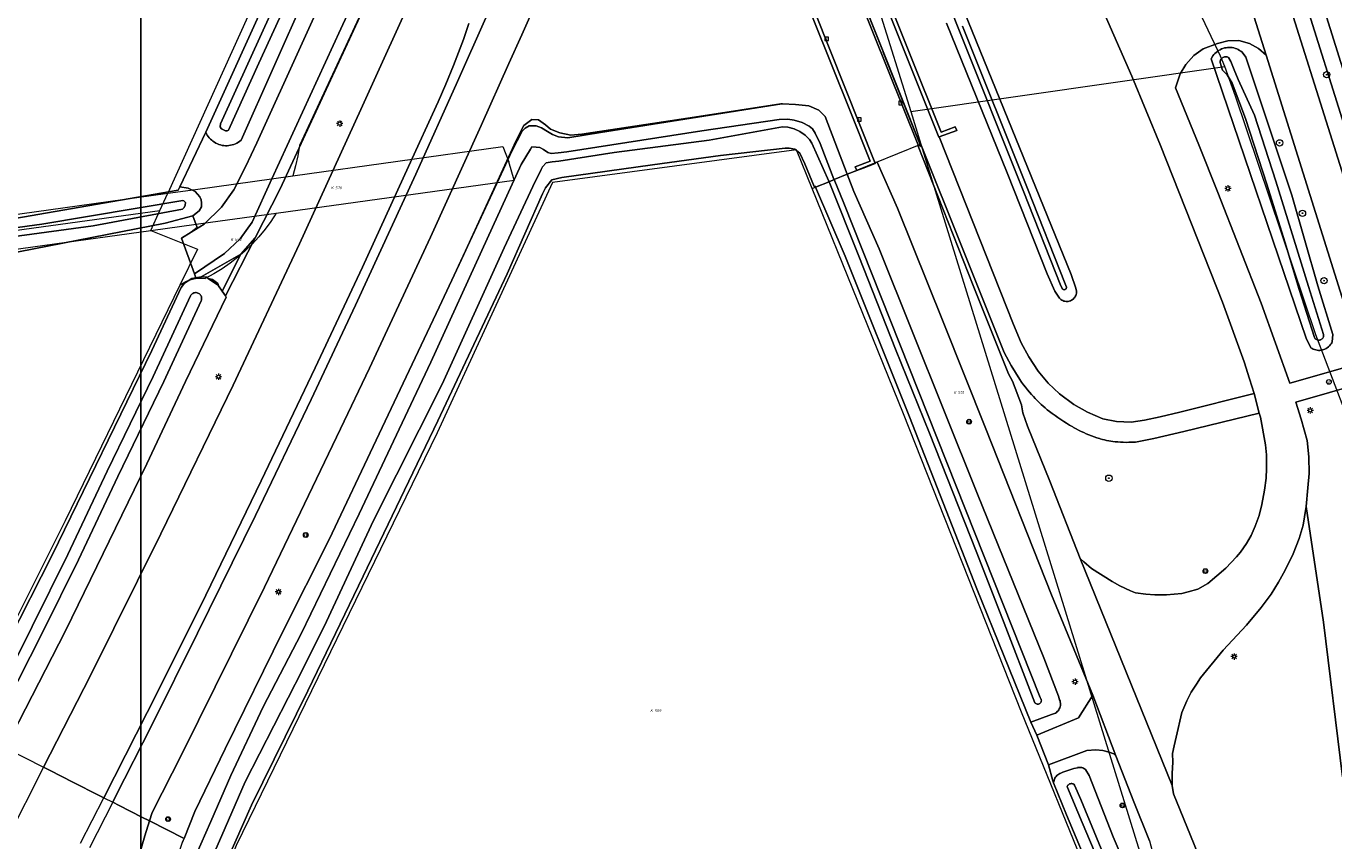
# Model space of a CAD drawing. Header units: metres. Extents: x 250001 to 257773, y 598992 to 609118.
# Tile 193 of 256: x 251291 to 251456, y 602339 to 602442. Entities that reach past the tile are written whole.
import ezdxf
from ezdxf.enums import TextEntityAlignment as Align
from ezdxf.lldxf.tags import DXFTag

# ---------------------------------------------------------------- set-up
doc = ezdxf.new("R2010")
doc.units = ezdxf.units.M
for name, color, linetype, lineweight in [('B-WE-BV-LEUNING-G', 252, 'BV-LEUNING', 18), ('B-WE-GR-BOOM-S', 252, 'Continuous', 25), ('B-WE-GR-BOUWLAND-GV', 252, 'Continuous', 13), ('B-WE-GR-GRAS-GV', 252, 'Continuous', 13), ('B-WE-GR-GROENVOORZIENING-GV', 252, 'Continuous', 18), ('B-WE-IE-TERREINAFSCHEIDING_KUNSTMATIG_MUUR-GV', 252, 'Continuous', 18), ('B-WE-KG-GRENS_PERCEEL-G', 150, 'KG-PERCEEL', 18), ('B-WE-KG-GRENS_PERCEEL-S', 150, 'Continuous', 25), ('B-WE-KL-ET_LS_OV_LICHTMAST-S', 252, 'Continuous', 25), ('B-WE-OG-TERREIN_ERF-GV', 7, 'Continuous', 18), ('B-WE-OG-WATER-GV', 252, 'Continuous', 18), ('B-WE-OG-WATER_SLOOT-GV', 252, 'Continuous', 18), ('B-WE-RI-GWA_KOLK-S', 252, 'Continuous', 25), ('B-WE-VH-VERHARDING_GESLOTEN-GV', 252, 'Continuous', 18), ('B-WE-VH-VERHARDING_OPEN-GV', 252, 'Continuous', 18), ('B-WE-VH-VERHARDING_TEGEL-GV', 252, 'Continuous', 18), ('B-WE-VW-AFSLUITPAAL-S', 252, 'Continuous', 25), ('B-WE-VW-VERKEERSTEKEN_BORD-S', 252, 'Continuous', 25), ('B-WE-VW-VERKEERSTEKEN_DRAAGCONSTRUCTIE-S', 252, 'Continuous', 25), ('N-WE-OG-GBKN-G', 7, 'Continuous', 25), ('X-XX-AL-REFERENTIE-G', 7, 'Continuous', 18)]:
    doc.layers.add(name, color=color, linetype=linetype, lineweight=lineweight)
doc.styles.add('NLCS-ISO', font='NLCS-ISO.ttf')
doc.styles.get("Standard").update_dxf_attribs({"font": 'NLCS-ISO.ttf'})
doc.linetypes.add('BV-LEUNING', pattern='A,1,[69,NLCS.SHX,S=0.2,R=0,X=0,Y=0],1', length=2)
tags = doc.linetypes.add('KG-PERCEEL', pattern='A,5.5,-2,["P",Standard,S=1.8,R=0,X=-0.5,Y=-0.9],-2,5.5,-2,[5,NLCS.SHX,S=0.75,R=0,X=0,Y=0],-2', length=19).pattern_tags.tags
tags[6] = DXFTag(74, 10)

# ---------------------------------------------------------------- blocks, each defined once
blk = doc.blocks.new('SKG-PERCEELNUMMER-SO')
at = {"style": 'NLCS-ISO', "oblique": 10, "flags": 1}
blk.add_attdef('GEMEENTECODE', text='', height=1.8, dxfattribs=at).set_placement((0, 2.55), align=Align.MIDDLE_CENTER)
at = {"style": 'NLCS-ISO', "oblique": 10}
blk.add_attdef('SECTIE', text='', height=1.8, dxfattribs=at).set_placement((-0.5, 0), align=Align.MIDDLE_RIGHT)
blk.add_attdef('PERCEELNUMMER', text='', height=1.8, dxfattribs=at).set_placement((0.5, 0), align=Align.MIDDLE_LEFT)
blk = doc.blocks.new('BS2021-132-Xref-KAD-20210617')
at = {"layer": 'B-WE-KG-GRENS_PERCEEL-G', "flags": 128}
for points in [[(251442.613, 602436.804), (251442.06, 602438.11), (251438.555, 602445.534), (251430.216, 602471.117), (251420.785, 602498.57), (251417.761, 602506.638), (251414.118, 602515.165), (251412.78, 602520.07)], [(251363.92, 602509.265), (251347.517, 602474.471), (251337.459, 602452.619), (251325.475, 602426.785)], [(251335.066, 602478.626), (251334.146, 602476.664), (251308.808, 602420.759)], [(251392.023, 602465.125), (251394.53, 602457.81), (251402.863, 602431.087)], [(251402.863, 602431.087), (251442.613, 602436.804)], [(251492.484, 602283.148), (251489.95, 602291.01), (251482.177, 602316.69), (251475.958, 602336.924), (251457.808, 602393.244), (251454.157, 602402.833), (251443.987, 602433.026), (251442.613, 602436.804)], [(251402.863, 602431.087), (251404.141, 602426.956)], [(251390.393, 602421.344), (251388.406, 602426.244), (251357.509, 602422.131), (251342.911, 602390.459), (251317.466, 602338.242), (251315.031, 602331.947), (251314.919, 602330.1), (251323.869, 602322.722), (251332.693, 602316.349), (251342.522, 602311.246), (251352.379, 602308.21), (251366.783, 602306.323), (251382.982, 602308.351), (251393.703, 602312.123), (251422.449, 602326.377), (251427.146, 602329.178)], [(251325.475, 602426.785), (251325.275, 602425.497), (251324.998, 602424.223), (251324.646, 602422.968)], [(251324.646, 602422.968), (251351.227, 602426.677)], [(251351.227, 602426.677), (251351.992, 602424.711)], [(251390.393, 602421.344), (251398.328, 602424.605), (251404.141, 602426.956)], [(251404.141, 602426.956), (251433.071, 602333.426)], [(251322.518, 602418.239), (251352.678, 602422.409), (251351.992, 602424.711)], [(251312.325, 602421.25), (251324.646, 602422.968)], [(251308.808, 602420.759), (251312.325, 602421.25)], [(251416.877, 602355.107), (251401.952, 602392.839), (251390.393, 602421.344)], [(251196.391, 602405.075), (251308.808, 602420.759)], [(251307.808, 602418.553), (251308.808, 602420.759)], [(251187.281, 602402.016), (251307.808, 602418.553)], [(251306.673, 602416.048), (251307.808, 602418.553)], [(251322.518, 602418.239), (251321.851, 602417.2), (251321.127, 602416.201), (251320.347, 602415.244), (251319.515, 602414.333), (251318.632, 602413.471), (251317.701, 602412.66), (251316.727, 602411.902), (251315.711, 602411.202), (251314.657, 602410.559), (251313.568, 602409.978)], [(251314.228, 602417.093), (251322.518, 602418.239)], [(251248.359, 602289.279), (251177.189, 602395.227), (251177.67, 602398.212), (251306.673, 602416.048)], [(251306.673, 602416.048), (251314.228, 602417.093)], [(251306.673, 602416.048), (251312.572, 602413.696)], [(251312.572, 602413.696), (251310.337, 602409.112)], [(251310.337, 602409.112), (251310.737, 602409.398), (251311.169, 602409.634), (251311.625, 602409.817), (251312.1, 602409.944), (251312.587, 602410.014), (251313.078, 602410.025), (251313.568, 602409.978)], [(251310.337, 602409.112), (251295.817, 602379.326), (251286.357, 602360.435), (251275.071, 602338.622), (251263.015, 602316.102), (251248.359, 602289.279)], [(251427.146, 602329.178), (251425.794, 602333.252), (251416.877, 602355.107)]]:
    blk.add_lwpolyline(points, dxfattribs=at)
at = {"layer": 'N-WE-OG-GBKN-G'}
blk.add_lwpolyline([(251305.421, 608118.318), (256711.718, 608118.318), (256711.718, 599991.994), (251305.421, 599991.994)], close=True, dxfattribs=at)
at = {"layer": 'B-WE-KG-GRENS_PERCEEL-S', "xscale": 0.2, "yscale": 0.2, "zscale": 0.2}
for p, values in [((251329.913, 602421.452), {'PERCEELNUMMER': '576', 'SECTIE': 'K'}), ((251317.202, 602414.893), {'PERCEELNUMMER': '552', 'SECTIE': 'K'}), ((251408.73, 602395.549), {'PERCEELNUMMER': '551', 'SECTIE': 'K'}), ((251370.323, 602355.294), {'PERCEELNUMMER': '509', 'SECTIE': 'K'})]:
    blk.add_blockref('SKG-PERCEELNUMMER-SO', p, dxfattribs=at).add_auto_attribs(values)
blk = doc.blocks.new('SIE-WEG_VERKEERSBORD-SO')
at = {"color": 0, "linetype": 'ByBlock', "lineweight": 18}
blk.add_lwpolyline([(-1.125, -1.125), (1.125, -1.125), (1.125, 1.125), (-1.125, 1.125)], close=True, dxfattribs=at)
at = {"color": 0, "linetype": 'ByBlock', "lineweight": 18, "style": 'NLCS-ISO'}
blk.add_text('vb', height=1.5, dxfattribs=at).set_placement((0, 0), align=Align.MIDDLE_CENTER)
blk = doc.blocks.new('SIE-WEG_PAAL_VERKEERSBORD-SO')
at = {"color": 0, "linetype": 'ByBlock', "lineweight": 18}
blk.add_circle((0, 0), 1.5, dxfattribs=at)
at = {"color": 0, "linetype": 'ByBlock', "lineweight": 18, "style": 'NLCS-ISO'}
blk.add_text('vb', height=1.5, dxfattribs=at).set_placement((0, 0.13), align=Align.MIDDLE_CENTER)
blk = doc.blocks.new('SVW-AFSLUITPAAL-SO')
at = {"lineweight": 18}
blk.add_circle((0, 0), 1.5, dxfattribs=at)
at = {"lineweight": 18, "style": 'NLCS-ISO'}
blk.add_text('af', height=1.8, dxfattribs=at).set_placement((0, 0), align=Align.MIDDLE_CENTER)
blk = doc.blocks.new('SKL-ET_OV_LICHTMAST-SO')
at = {"color": 0, "linetype": 'ByBlock', "lineweight": 18}
for points in [[(-1.25, 0), (-2, 0)], [(-1.41, 1.41), (-0.88, 0.88)], [(0, 2), (0, 1.25)], [(0.88, 0.88), (1.41, 1.41)], [(2, 0), (1.25, 0)], [(-1.41, -1.41), (-0.88, -0.88)], [(0, -1.25), (0, -2)], [(0.88, -0.88), (1.41, -1.41)]]:
    blk.add_lwpolyline(points, dxfattribs=at)
blk.add_circle((0, 0), 1, dxfattribs=at)
blk = doc.blocks.new('SRI-KOLK-SO')
at = {"color": 0, "linetype": 'ByBlock', "lineweight": 18}
blk.add_lwpolyline([(-1.125, -1.125), (1.125, -1.125), (1.125, 1.125), (-1.125, 1.125)], close=True, dxfattribs=at)
at = {"color": 0, "linetype": 'ByBlock', "lineweight": 18, "style": 'NLCS-ISO'}
blk.add_text('k', height=1.5, dxfattribs=at).set_placement((0, 0), align=Align.MIDDLE_CENTER)
blk = doc.blocks.new('SGR-BOOM_01-SO')
at = {"linetype": 'ByBlock', "lineweight": 18}
h = blk.add_hatch(color=0, dxfattribs=at)
h.dxf.hatch_style = 1
edge = h.paths.add_edge_path()
edge.add_arc((0, 0), 0.25, 0, 360)
at = {"color": 0, "linetype": 'ByBlock', "lineweight": 18}
for radius in [2, 0.25]:
    blk.add_circle((0, 0), radius, dxfattribs=at)
blk = doc.blocks.new('BS2021-132-Xref-BGT-GRIJS-20210617-aangepast')
at = {"layer": 'B-WE-BV-LEUNING-G', "flags": 128}
for points in [[(251378.513, 602490.779), (251399.39, 602438.61)], [(251404.202, 602426.596), (251399.39, 602438.61)]]:
    blk.add_lwpolyline(points, dxfattribs=at)
at = {"layer": 'B-WE-GR-BOUWLAND-GV', "flags": 128}
blk.add_lwpolyline([(251278.932, 602415.734), (251310.153, 602421.158), (251310.338, 602421.547), (251313.631, 602428.468), (251313.625, 602428.481), (251347.442, 602502.859), (251347.522, 602503.772), (251347.464, 602504.751), (251346.887, 602506.391), (251302.228, 602616.528), (251298.644, 602623.697), (251297.397, 602633.295), (251296.585, 602633.517), (251288.983, 602636.759)], dxfattribs=at)
at = {"layer": 'B-WE-GR-GRAS-GV', "flags": 128}
for points in [[(251386.532, 602432.048), (251386.421, 602432.064), (251376.028, 602430.462), (251361.228, 602428.238), (251359.827, 602428.108), (251358.44, 602428.408), (251357.279, 602428.844), (251356.648, 602429.427), (251355.735, 602430.023), (251354.907, 602430.086), (251353.878, 602429.327), (251352.922, 602427.447), (251346.277, 602413.016), (251344.776, 602409.756), (251350.762, 602422.63), (251352.41, 602426.173), (251353.69, 602428.605), (251354.062, 602428.982), (251354.544, 602429.298), (251355.075, 602429.302), (251355.45, 602429.289), (251356.139, 602429.044), (251356.893, 602428.565), (251357.5, 602428.2), (251358.273, 602427.903), (251359.438, 602427.769), (251363.602, 602428.427)], [(251319.883, 602415.117), (251318.081, 602413.031), (251315.702, 602408.378), (251316.123, 602407.762)], [(251318.081, 602413.031), (251313.049, 602410.163), (251313.705, 602410.128), (251313.933, 602409.971), (251314.462, 602409.856), (251315.135, 602409.359), (251315.242, 602409.052), (251315.702, 602408.378)], [(251315.242, 602409.052), (251315.135, 602409.359), (251314.462, 602409.856), (251313.933, 602409.971), (251315.221, 602409.082)]]:
    blk.add_lwpolyline(points, close=True, dxfattribs=at)
for points in [[(251425.9, 602334.207), (251422.583, 602342.114), (251420.952, 602346.161), (251420.855, 602346.402), (251420.288, 602348.46), (251418.836, 602352.181), (251418.047, 602353.86), (251411.233, 602370.72), (251402.711, 602392.47), (251394.563, 602412.778), (251390.819, 602421.518), (251390.758, 602421.66), (251390.646, 602421.618), (251389.455, 602424.486), (251388.826, 602425.846), (251388.184, 602426.337), (251387.458, 602426.451), (251386.975, 602426.441), (251378.768, 602425.536), (251370.157, 602424.362), (251358.697, 602422.734), (251357.431, 602422.436), (251356.62, 602421.435), (251356.269, 602420.691), (251351.788, 602410.553), (251343.022, 602391.975), (251333.536, 602372.321), (251326.54, 602357.807), (251319.404, 602343.327), (251316.337, 602336.372)], [(251283.072, 602353.206), (251294.171, 602374.987), (251306.815, 602400.874), (251310.526, 602408.848), (251310.921, 602409.363), (251311.881, 602409.986), (251312.387, 602410.063), (251312.2, 602410.558), (251310.541, 602415.067), (251311.794, 602415.837), (251312.554, 602416.425), (251312, 602417.903), (251308.491, 602416.979), (251288.175, 602413.009)]]:
    blk.add_lwpolyline(points, dxfattribs=at)
at = {"layer": 'B-WE-GR-GROENVOORZIENING-GV', "flags": 128}
for points in [[(251392.593, 602485.678), (251423.175, 602410.488), (251423.757, 602408.764), (251423.841, 602408.382), (251423.842, 602408.241), (251423.827, 602408.101), (251423.796, 602407.964), (251423.75, 602407.831), (251423.689, 602407.704), (251423.614, 602407.585), (251423.526, 602407.475), (251423.426, 602407.376), (251423.316, 602407.289), (251423.196, 602407.214), (251423.069, 602407.154), (251422.935, 602407.109), (251422.798, 602407.079), (251422.658, 602407.065), (251422.517, 602407.067), (251422.377, 602407.085), (251422.24, 602407.118), (251422.108, 602407.167), (251421.983, 602407.231), (251421.865, 602407.308), (251421.757, 602407.398), (251421.692, 602407.464), (251421.106, 602408.366), (251420.112, 602410.557), (251415.078, 602423.333), (251407.387, 602442.271)], [(251382.679, 602488.51), (251406.709, 602428.502), (251408.507, 602429.162), (251408.679, 602428.693), (251406.457, 602427.877), (251415.855, 602404.145), (251416.839, 602401.822), (251417.797, 602400.076), (251419.005, 602398.239), (251420.271, 602396.724), (251421.711, 602395.37), (251423.491, 602394.05), (251425.246, 602393.065), (251427.157, 602392.236), (251428.925, 602391.866), (251430.764, 602391.788), (251432.457, 602392.051), (251434.433, 602392.454), (251436.92, 602393.042), (251446.315, 602395.421), (251445.753, 602397.263), (251445.049, 602399.44), (251442.309, 602406.956), (251434.485, 602426.805), (251430.843, 602435.579), (251422.779, 602453.956)], [(251326.314, 602445.907), (251318.093, 602427.461), (251317.926, 602427.328), (251317.75, 602427.207), (251317.566, 602427.1), (251317.374, 602427.007), (251317.176, 602426.929), (251316.972, 602426.866), (251316.764, 602426.818), (251316.554, 602426.786), (251316.341, 602426.77), (251316.128, 602426.77), (251315.915, 602426.786), (251315.705, 602426.817), (251315.497, 602426.865), (251315.293, 602426.928), (251315.095, 602427.006), (251314.903, 602427.098), (251314.718, 602427.205), (251314.542, 602427.326), (251314.376, 602427.459), (251314.22, 602427.604), (251314.075, 602427.761), (251313.942, 602427.928), (251313.823, 602428.104), (251313.717, 602428.289), (251313.631, 602428.468), (251310.338, 602421.547), (251311.418, 602421.399), (251312.298, 602420.985), (251312.856, 602420.304), (251313.026, 602419.921), (251313.077, 602419.537), (251313.081, 602419.045), (251312.784, 602418.526), (251312, 602417.903), (251312.554, 602416.425), (251311.794, 602415.837), (251313.424, 602416.838), (251315.609, 602418.993), (251317.181, 602421.178), (251318.675, 602424.103), (251320.073, 602427.126), (251331.336, 602451.928)], [(251341.843, 602465.651), (251330.717, 602441.54), (251321.982, 602422.589), (251319.501, 602417.11), (251317.989, 602415.004), (251315.988, 602413.136), (251312.2, 602410.558), (251312.387, 602410.063), (251313.049, 602410.163), (251318.081, 602413.031), (251319.883, 602415.117), (251323.056, 602421.324), (251335.791, 602448.841)], [(251335.791, 602448.841), (251323.056, 602421.324), (251319.883, 602415.117), (251316.123, 602407.762), (251316.226, 602407.612), (251311.068, 602396.954), (251306.166, 602386.517), (251295.857, 602365.417), (251288.261, 602350.58), (251293.098, 602348.132), (251299.052, 602359.766), (251307.938, 602377.664), (251317.089, 602396.493), (251325.49, 602414.337), (251333.275, 602431.353), (251340.689, 602447.731)], [(251358.891, 602452.726), (251353.624, 602440.791), (251351.995, 602437.156), (251348.493, 602429.341), (251342.055, 602415.204), (251334.353, 602398.615), (251330.681, 602390.973), (251321.059, 602370.94), (251310.63, 602349.885), (251306.842, 602342.405), (251306.508, 602341.347), (251310.873, 602339.138), (251312.245, 602342.526), (251316.071, 602350.466), (251323.378, 602365.304), (251329.237, 602376.937), (251335.195, 602389.524), (251343.191, 602406.347), (251344.776, 602409.756), (251346.277, 602413.016), (251352.922, 602427.447), (251353.878, 602429.327), (251354.907, 602430.086), (251355.735, 602430.023), (251356.648, 602429.427), (251357.279, 602428.844), (251358.44, 602428.408), (251359.827, 602428.108), (251361.228, 602428.238), (251376.028, 602430.462), (251386.421, 602432.064), (251386.532, 602432.048), (251386.641, 602432.065), (251388.291, 602432.004), (251389.95, 602431.822), (251391.217, 602431.253), (251392.031, 602430.479), (251394.818, 602423.17), (251396.03, 602423.618), (251395.848, 602424.084), (251397.725, 602424.816), (251395.302, 602430.862), (251383.119, 602461.258)], [(251504.142, 602258.085), (251470.537, 602364.447), (251461.179, 602396.064), (251460.77, 602396.447), (251460.132, 602396.768), (251451.616, 602394.326), (251452.281, 602392.172), (251453.028, 602389.466), (251453.239, 602387.4), (251453.282, 602385.319), (251453.108, 602383.49), (251452.897, 602381.137), (251455.106, 602366.491), (251457.533, 602346.937), (251462.277, 602321.353), (251464.819, 602310.634), (251468.204, 602299.102), (251471.475, 602286.189), (251473.53, 602279.464), (251476.584, 602270.962)], [(251457.533, 602346.937), (251455.106, 602366.491), (251452.897, 602381.137), (251452.873, 602380.867), (251452.515, 602378.769), (251452.045, 602377.1), (251451.257, 602375.157), (251450.26, 602373.085), (251449.42, 602371.574), (251448.479, 602370.049), (251447.235, 602368.36), (251445.343, 602366.104), (251442.402, 602362.937), (251439.545, 602359.445), (251439.041, 602358.664), (251438.364, 602357.651), (251437.801, 602356.562), (251437.162, 602355.084), (251436.445, 602351.956), (251436.195, 602350.831), (251435.997, 602349.875), (251436.018, 602348.765), (251435.937, 602347.331), (251435.946, 602345.822), (251436.134, 602344.79), (251439.587, 602336.301)], [(251433.09, 602338.819), (251431.119, 602343.76), (251428.826, 602349.573), (251428.573, 602349.818), (251427.966, 602350.063), (251427.172, 602350.271), (251426.295, 602350.353), (251425.138, 602350.255), (251420.288, 602348.46), (251420.855, 602346.402), (251420.952, 602346.161), (251420.953, 602346.181), (251420.968, 602346.328), (251421, 602346.472), (251421.046, 602346.612), (251421.108, 602346.746), (251421.183, 602346.873), (251421.272, 602346.99), (251421.373, 602347.098), (251421.485, 602347.194), (251421.607, 602347.277), (251421.737, 602347.347), (251421.874, 602347.402), (251422.131, 602347.503), (251423.493, 602347.972), (251423.955, 602348.086), (251423.981, 602348.092), (251424.112, 602348.115), (251424.245, 602348.123), (251424.379, 602348.115), (251424.51, 602348.091), (251424.638, 602348.051), (251424.76, 602347.996), (251424.874, 602347.927), (251424.979, 602347.845), (251425.463, 602347.107), (251428.498, 602339.341), (251429.929, 602335.986)]]:
    blk.add_lwpolyline(points, dxfattribs=at)
for points in [[(251459.32, 602424.247), (251451.172, 602450.197), (251449.308, 602449.459), (251457.431, 602423.585)], [(251447.864, 602438.228), (251446.864, 602439.074), (251445.726, 602439.71), (251444.379, 602440.07), (251443.008, 602440.047), (251441.701, 602439.715), (251439.879, 602439.026), (251438.697, 602438.201), (251437.695, 602437.056), (251436.975, 602435.844), (251436.378, 602434.085), (251439.324, 602426.883), (251441.742, 602420.842), (251447.239, 602406.869), (251450.857, 602396.75), (251458.996, 602399.069), (251459.426, 602399.487), (251459.687, 602400.004), (251459.675, 602400.55)], [(251454.974, 602400.93), (251454.807, 602400.898), (251454.637, 602400.881), (251454.467, 602400.88), (251454.297, 602400.895), (251454.13, 602400.926), (251453.966, 602400.972), (251453.807, 602401.034), (251453.655, 602401.11), (251453.51, 602401.2), (251452.933, 602402.42), (251440.886, 602437.766), (251441.121, 602438.133), (251441.242, 602438.293), (251441.375, 602438.442), (251441.52, 602438.58), (251441.675, 602438.707), (251441.84, 602438.82), (251442.013, 602438.92), (251442.194, 602439.006), (251442.381, 602439.076), (251442.573, 602439.132), (251442.769, 602439.173), (251442.968, 602439.197), (251443.168, 602439.206), (251443.368, 602439.198), (251443.566, 602439.175), (251443.763, 602439.136), (251443.955, 602439.081), (251444.143, 602439.011), (251444.324, 602438.927), (251444.498, 602438.828), (251444.664, 602438.716), (251444.82, 602438.59), (251445.264, 602437.953), (251447.895, 602430.139), (251451.112, 602420.512), (251454.39, 602409.06), (251456.282, 602402.882), (251456.206, 602401.968), (251456.147, 602401.846), (251456.061, 602401.699), (251455.961, 602401.561), (251455.849, 602401.433), (251455.725, 602401.316), (251455.591, 602401.212), (251455.447, 602401.12), (251455.295, 602401.042), (251455.137, 602400.979)], [(251447.914, 602385.924), (251447.887, 602387.677), (251447.751, 602388.941), (251447.143, 602392.418), (251446.978, 602392.942), (251437.44, 602390.598), (251433.622, 602389.732), (251431.311, 602389.281), (251431.182, 602389.273), (251430.83, 602389.255), (251430.477, 602389.246), (251430.123, 602389.244), (251429.77, 602389.251), (251429.417, 602389.266), (251429.065, 602389.288), (251429.009, 602389.292), (251428.735, 602389.314), (251428.462, 602389.344), (251428.191, 602389.382), (251427.92, 602389.428), (251427.651, 602389.482), (251427.384, 602389.543), (251427.118, 602389.613), (251426.855, 602389.69), (251426.764, 602389.717), (251426.422, 602389.826), (251426.083, 602389.942), (251425.746, 602390.065), (251425.412, 602390.196), (251425.081, 602390.334), (251424.753, 602390.48), (251424.429, 602390.633), (251424.108, 602390.793), (251423.791, 602390.961), (251423.477, 602391.135), (251423.36, 602391.201), (251422.977, 602391.423), (251422.597, 602391.652), (251422.223, 602391.888), (251421.852, 602392.13), (251421.486, 602392.38), (251421.124, 602392.635), (251420.767, 602392.897), (251420.415, 602393.166), (251420.147, 602393.375), (251419.879, 602393.594), (251419.616, 602393.819), (251419.359, 602394.049), (251419.107, 602394.286), (251418.86, 602394.529), (251418.619, 602394.777), (251418.384, 602395.031), (251418.153, 602395.285), (251417.888, 602395.588), (251417.629, 602395.896), (251417.376, 602396.209), (251417.129, 602396.527), (251416.889, 602396.85), (251416.655, 602397.178), (251415.555, 602398.976), (251414.693, 602400.6), (251409.392, 602413.882), (251404.173, 602426.847), (251404.115, 602426.834), (251403.836, 602426.723), (251403.828, 602426.743), (251403.817, 602426.727), (251410.765, 602409.102), (251415.233, 602397.897), (251415.755, 602396.977), (251416.871, 602394.004), (251417.034, 602392.975), (251417.655, 602391.272), (251420.456, 602384.331), (251424.309, 602374.567), (251424.769, 602374.12), (251425.724, 602373.282), (251428.353, 602371.632), (251429.337, 602371.098), (251430.659, 602370.444), (251431.332, 602370.225), (251432.605, 602370.047), (251433.763, 602369.97), (251435.234, 602369.956), (251437.157, 602370.117), (251437.985, 602370.314), (251439.204, 602370.682), (251440.464, 602371.387), (251442.766, 602373.336), (251444.102, 602374.739), (251444.614, 602375.359), (251445.373, 602376.46), (251445.941, 602377.456), (251446.467, 602378.659), (251446.953, 602379.981), (251447.305, 602381.383), (251447.632, 602383.198), (251447.836, 602384.696)], [(251401.167, 602418.877), (251398.632, 602424.682), (251398.335, 602424.638), (251398.377, 602424.534), (251396.846, 602423.937), (251396.03, 602423.618), (251394.818, 602423.17), (251395.658, 602420.967), (251398.865, 602413.744), (251411.332, 602382.68), (251419.725, 602361.978), (251421.555, 602357.139), (251421.709, 602356.662), (251421.759, 602356.524), (251421.793, 602356.382), (251421.812, 602356.236), (251421.815, 602356.09), (251421.802, 602355.944), (251421.773, 602355.801), (251421.728, 602355.661), (251421.669, 602355.527), (251421.595, 602355.4), (251421.508, 602355.283), (251421.409, 602355.175), (251421.298, 602355.079), (251421.178, 602354.995), (251421.061, 602354.931), (251420.684, 602354.811), (251418.047, 602353.86), (251418.836, 602352.181), (251424.1, 602354.392), (251425.906, 602357.24), (251420.669, 602369.942), (251412.364, 602390.946), (251406.98, 602404.506)], [(251309.727, 602335.715), (251310.674, 602338.645), (251310.761, 602338.86), (251310.873, 602339.138), (251306.508, 602341.347), (251305.915, 602339.466), (251305.15, 602336.832), (251304.92, 602335.801)]]:
    blk.add_lwpolyline(points, close=True, dxfattribs=at)
at = {"layer": 'B-WE-IE-TERREINAFSCHEIDING_KUNSTMATIG_MUUR-GV', "flags": 128}
for points in [[(251396.163, 602445.905), (251403.828, 602426.743), (251403.836, 602426.723), (251404.115, 602426.834), (251396.442, 602446.016)], [(251398.733, 602447.074), (251406.425, 602427.865), (251406.457, 602427.877), (251408.679, 602428.693), (251408.507, 602429.162), (251406.709, 602428.502), (251382.679, 602488.51)], [(251383.119, 602461.258), (251395.302, 602430.862), (251397.725, 602424.816), (251395.848, 602424.084), (251396.03, 602423.618), (251396.846, 602423.937), (251398.377, 602424.534), (251398.335, 602424.638), (251390.704, 602443.716)]]:
    blk.add_lwpolyline(points, dxfattribs=at)
at = {"layer": 'B-WE-OG-TERREIN_ERF-GV', "flags": 128}
blk.add_lwpolyline([(251439.078, 602495.392), (251486.818, 602343.338), (251536.252, 602187.033)], dxfattribs=at)
at = {"layer": 'B-WE-OG-WATER-GV', "flags": 128}
blk.add_lwpolyline([(251394.408, 602419.5), (251393.169, 602422.477), (251392.525, 602422.221), (251396.3, 602412.788), (251400.938, 602401.038), (251405.243, 602390.407), (251411.155, 602375.492), (251414.482, 602366.907), (251418.565, 602356.309), (251418.624, 602356.246), (251418.694, 602356.196), (251418.772, 602356.159), (251418.855, 602356.137), (251418.941, 602356.131), (251419.027, 602356.141), (251419.109, 602356.167), (251419.185, 602356.207), (251419.253, 602356.26), (251419.309, 602356.326), (251419.352, 602356.4), (251419.381, 602356.481), (251419.395, 602356.567), (251419.392, 602356.653), (251419.374, 602356.737), (251419.34, 602356.816), (251419.293, 602356.888), (251419.235, 602356.948)], close=True, dxfattribs=at)
for points in [[(251272.001, 602412.929), (251299.389, 602416.624), (251310.686, 602418.727), (251310.903, 602418.948), (251311.028, 602419.24), (251311.062, 602419.604), (251310.86, 602419.803), (251310.714, 602419.821), (251292.884, 602416.832), (251263.858, 602412.889)], [(251288.253, 602355.878), (251292.986, 602365.264), (251297.523, 602374.392), (251302.482, 602384.934), (251308.303, 602396.932), (251313.047, 602407.149), (251313.075, 602407.229), (251313.097, 602407.336), (251313.103, 602407.446), (251313.093, 602407.554), (251313.067, 602407.661), (251313.026, 602407.762), (251312.971, 602407.857), (251312.902, 602407.942), (251312.822, 602408.017), (251312.732, 602408.079), (251312.634, 602408.127), (251312.53, 602408.161), (251312.422, 602408.179), (251312.312, 602408.181), (251312.204, 602408.167), (251312.098, 602408.138), (251311.999, 602408.093), (251311.906, 602408.034), (251311.823, 602407.963), (251311.751, 602407.88), (251311.687, 602407.781), (251306.948, 602397.575), (251301.128, 602385.581), (251296.173, 602375.045), (251291.645, 602365.935), (251286.916, 602356.558)]]:
    blk.add_lwpolyline(points, dxfattribs=at)
at = {"layer": 'B-WE-OG-WATER_SLOOT-GV', "flags": 128}
for points in [[(251407.387, 602442.271), (251415.078, 602423.333), (251420.112, 602410.557), (251421.106, 602408.366), (251421.692, 602407.464), (251421.757, 602407.398), (251421.865, 602407.308), (251421.983, 602407.231), (251422.108, 602407.167), (251422.24, 602407.118), (251422.377, 602407.085), (251422.517, 602407.067), (251422.658, 602407.065), (251422.798, 602407.079), (251422.935, 602407.109), (251423.069, 602407.154), (251423.196, 602407.214), (251423.316, 602407.289), (251423.426, 602407.376), (251423.526, 602407.475), (251423.614, 602407.585), (251423.689, 602407.704), (251423.75, 602407.831), (251423.796, 602407.964), (251423.827, 602408.101), (251423.842, 602408.241), (251423.841, 602408.382), (251423.757, 602408.764), (251423.175, 602410.488), (251392.593, 602485.678)], [(251409.408, 602441.914), (251417.635, 602421.345), (251422.409, 602409.284), (251422.573, 602408.864), (251422.57, 602408.801), (251422.551, 602408.735), (251422.517, 602408.676), (251422.471, 602408.626), (251422.414, 602408.588), (251422.35, 602408.564), (251422.282, 602408.556), (251422.215, 602408.564), (251422.151, 602408.587), (251422.094, 602408.625), (251422.047, 602408.675), (251422.014, 602408.734), (251421.851, 602409.063), (251417.078, 602421.123), (251408.85, 602441.692), (251401.777, 602459.609)], [(251401.777, 602459.609), (251408.85, 602441.692), (251417.078, 602421.123), (251421.851, 602409.063), (251422.014, 602408.734), (251422.047, 602408.675), (251422.094, 602408.625), (251422.151, 602408.587), (251422.215, 602408.564), (251422.282, 602408.556), (251422.35, 602408.564), (251422.414, 602408.588), (251422.471, 602408.626), (251422.517, 602408.676), (251422.551, 602408.735), (251422.57, 602408.801), (251422.573, 602408.864), (251422.409, 602409.284), (251417.635, 602421.345), (251409.408, 602441.914)], [(251347.442, 602502.859), (251313.625, 602428.481), (251313.631, 602428.468), (251313.717, 602428.289), (251313.823, 602428.104), (251313.942, 602427.928), (251314.075, 602427.761), (251314.22, 602427.604), (251314.376, 602427.459), (251314.542, 602427.326), (251314.718, 602427.205), (251314.903, 602427.098), (251315.095, 602427.006), (251315.293, 602426.928), (251315.497, 602426.865), (251315.705, 602426.817), (251315.915, 602426.786), (251316.128, 602426.77), (251316.341, 602426.77), (251316.554, 602426.786), (251316.764, 602426.818), (251316.972, 602426.866), (251317.176, 602426.929), (251317.374, 602427.007), (251317.566, 602427.1), (251317.75, 602427.207), (251317.926, 602427.328), (251318.093, 602427.461), (251326.314, 602445.907)], [(251328.199, 602454.34), (251320.347, 602437.229), (251316.505, 602428.721), (251316.35, 602428.636), (251316.145, 602428.671), (251315.88, 602428.765), (251315.711, 602428.848), (251315.591, 602428.955), (251315.469, 602429.158), (251315.502, 602429.543), (251320.882, 602441.376), (251323.838, 602447.871)], [(251323.838, 602447.871), (251320.882, 602441.376), (251315.502, 602429.543), (251315.469, 602429.158), (251315.591, 602428.955), (251315.711, 602428.848), (251315.88, 602428.765), (251316.145, 602428.671), (251316.35, 602428.636), (251316.505, 602428.721), (251320.347, 602437.229), (251328.199, 602454.34)], [(251311.744, 602335.547), (251314.265, 602341.284), (251316.786, 602347.114), (251320.879, 602355.799), (251325.719, 602365.021), (251333.047, 602380.199), (251342.127, 602399.388), (251349.265, 602415.002), (251353.541, 602424.407), (251354.746, 602426.34), (251354.891, 602426.628), (251355.45, 602426.574), (251355.919, 602426.538), (251356.388, 602426.285), (251356.911, 602425.925), (251357.344, 602425.799), (251358.228, 602425.853), (251359.317, 602425.979), (251376.423, 602428.666), (251386.194, 602430.072), (251387.295, 602430.111), (251388.093, 602429.999), (251389.134, 602429.694), (251390.004, 602429.24), (251390.421, 602428.899), (251390.745, 602428.37), (251391.379, 602427.062), (251393.141, 602422.545), (251393.169, 602422.477), (251394.818, 602423.17), (251392.031, 602430.479), (251391.217, 602431.253), (251389.95, 602431.822), (251388.291, 602432.004), (251386.641, 602432.065), (251386.532, 602432.048), (251363.602, 602428.427), (251359.438, 602427.769), (251358.273, 602427.903), (251357.5, 602428.2), (251356.893, 602428.565), (251356.139, 602429.044), (251355.45, 602429.289), (251355.075, 602429.302), (251354.544, 602429.298), (251354.062, 602428.982), (251353.69, 602428.605), (251352.41, 602426.173), (251350.762, 602422.63), (251344.776, 602409.756), (251343.191, 602406.347), (251335.195, 602389.524), (251329.237, 602376.937), (251323.378, 602365.304), (251316.071, 602350.466), (251312.245, 602342.526), (251310.873, 602339.138), (251310.761, 602338.86), (251310.674, 602338.645)], [(251313.593, 602334.782), (251316.099, 602340.484), (251318.609, 602346.291), (251325.883, 602360.45), (251328.929, 602366.565), (251334.852, 602379.336), (251343.556, 602396.617), (251351.4, 602413.843), (251355.333, 602422.24), (251355.831, 602423.206), (251356.079, 602423.759), (251356.248, 602424.097), (251356.711, 602424.604), (251357.455, 602424.728), (251358.312, 602424.796), (251365.318, 602425.9), (251377.367, 602427.485), (251386.635, 602429.161), (251387.292, 602429.119), (251388.122, 602428.89), (251388.843, 602428.567), (251389.518, 602428.119), (251390.053, 602427.576), (251390.353, 602427.078), (251392.492, 602422.304), (251392.525, 602422.221), (251393.169, 602422.477), (251393.141, 602422.545), (251391.379, 602427.062), (251390.745, 602428.37), (251390.421, 602428.899), (251390.004, 602429.24), (251389.134, 602429.694), (251388.093, 602429.999), (251387.295, 602430.111), (251386.194, 602430.072), (251376.423, 602428.666), (251359.317, 602425.979), (251358.228, 602425.853), (251357.344, 602425.799), (251356.911, 602425.925), (251356.388, 602426.285), (251355.919, 602426.538), (251355.45, 602426.574), (251354.891, 602426.628), (251354.746, 602426.34), (251353.541, 602424.407), (251349.265, 602415.002), (251342.127, 602399.388), (251333.047, 602380.199), (251325.719, 602365.021), (251320.879, 602355.799), (251316.786, 602347.114), (251314.265, 602341.284), (251311.744, 602335.547)], [(251316.337, 602336.372), (251319.404, 602343.327), (251326.54, 602357.807), (251333.536, 602372.321), (251343.022, 602391.975), (251351.788, 602410.553), (251356.269, 602420.691), (251356.62, 602421.435), (251357.431, 602422.436), (251358.697, 602422.734), (251370.157, 602424.362), (251378.768, 602425.536), (251386.975, 602426.441), (251387.458, 602426.451), (251388.184, 602426.337), (251388.826, 602425.846), (251389.455, 602424.486), (251390.646, 602421.618), (251390.758, 602421.66), (251390.819, 602421.518), (251392.525, 602422.221), (251392.492, 602422.304), (251390.353, 602427.078), (251390.053, 602427.576), (251389.518, 602428.119), (251388.843, 602428.567), (251388.122, 602428.89), (251387.292, 602429.119), (251386.635, 602429.161), (251377.367, 602427.485), (251365.318, 602425.9), (251358.312, 602424.796), (251357.455, 602424.728), (251356.711, 602424.604), (251356.248, 602424.097), (251356.079, 602423.759), (251355.831, 602423.206), (251355.333, 602422.24), (251351.4, 602413.843), (251343.556, 602396.617), (251334.852, 602379.336), (251328.929, 602366.565), (251325.883, 602360.45), (251318.609, 602346.291), (251316.099, 602340.484), (251313.593, 602334.782)], [(251288.175, 602413.009), (251308.491, 602416.979), (251312, 602417.903), (251312.784, 602418.526), (251313.081, 602419.045), (251313.077, 602419.537), (251313.026, 602419.921), (251312.856, 602420.304), (251312.298, 602420.985), (251311.418, 602421.399), (251310.338, 602421.547), (251310.153, 602421.158), (251278.932, 602415.734)], [(251263.858, 602412.889), (251292.884, 602416.832), (251310.714, 602419.821), (251310.86, 602419.803), (251311.062, 602419.604), (251311.028, 602419.24), (251310.903, 602418.948), (251310.686, 602418.727), (251299.389, 602416.624), (251272.001, 602412.929)], [(251288.261, 602350.58), (251295.857, 602365.417), (251306.166, 602386.517), (251311.068, 602396.954), (251316.226, 602407.612), (251316.123, 602407.762), (251315.702, 602408.378), (251315.242, 602409.052), (251315.221, 602409.082), (251313.933, 602409.971), (251313.705, 602410.128), (251313.049, 602410.163), (251312.387, 602410.063), (251311.881, 602409.986), (251310.921, 602409.363), (251310.526, 602408.848), (251306.815, 602400.874), (251294.171, 602374.987), (251283.072, 602353.206)], [(251286.916, 602356.558), (251291.645, 602365.935), (251296.173, 602375.045), (251301.128, 602385.581), (251306.948, 602397.575), (251311.687, 602407.781), (251311.751, 602407.88), (251311.823, 602407.963), (251311.906, 602408.034), (251311.999, 602408.093), (251312.098, 602408.138), (251312.204, 602408.167), (251312.312, 602408.181), (251312.422, 602408.179), (251312.53, 602408.161), (251312.634, 602408.127), (251312.732, 602408.079), (251312.822, 602408.017), (251312.902, 602407.942), (251312.971, 602407.857), (251313.026, 602407.762), (251313.067, 602407.661), (251313.093, 602407.554), (251313.103, 602407.446), (251313.097, 602407.336), (251313.075, 602407.229), (251313.047, 602407.149), (251308.303, 602396.932), (251302.482, 602384.934), (251297.523, 602374.392), (251292.986, 602365.264), (251288.253, 602355.878)], [(251427.249, 602334.775), (251424.558, 602341.131), (251422.699, 602345.584), (251422.681, 602345.687), (251422.715, 602345.774), (251422.764, 602345.854), (251422.825, 602345.925), (251422.897, 602345.984), (251422.978, 602346.03), (251423.066, 602346.062), (251423.159, 602346.078), (251423.252, 602346.078), (251423.344, 602346.063), (251423.433, 602346.032), (251423.512, 602345.988), (251423.595, 602345.862), (251424.394, 602344.04), (251428.069, 602335.144)], [(251429.929, 602335.986), (251428.498, 602339.341), (251425.463, 602347.107), (251424.979, 602347.845), (251424.874, 602347.927), (251424.76, 602347.996), (251424.638, 602348.051), (251424.51, 602348.091), (251424.379, 602348.115), (251424.245, 602348.123), (251424.112, 602348.115), (251423.981, 602348.092), (251423.955, 602348.086), (251423.493, 602347.972), (251422.131, 602347.503), (251421.874, 602347.402), (251421.737, 602347.347), (251421.607, 602347.277), (251421.485, 602347.194), (251421.373, 602347.098), (251421.272, 602346.99), (251421.183, 602346.873), (251421.108, 602346.746), (251421.046, 602346.612), (251421, 602346.472), (251420.968, 602346.328), (251420.953, 602346.181), (251420.952, 602346.161), (251422.583, 602342.114), (251425.9, 602334.207)]]:
    blk.add_lwpolyline(points, dxfattribs=at)
for points in [[(251443.368, 602439.198), (251443.168, 602439.206), (251442.968, 602439.197), (251442.769, 602439.173), (251442.573, 602439.132), (251442.381, 602439.076), (251442.194, 602439.006), (251442.013, 602438.92), (251441.84, 602438.82), (251441.675, 602438.707), (251441.52, 602438.58), (251441.375, 602438.442), (251441.242, 602438.293), (251441.121, 602438.133), (251440.886, 602437.766), (251452.933, 602402.42), (251453.51, 602401.2), (251453.655, 602401.11), (251453.807, 602401.034), (251453.966, 602400.972), (251454.13, 602400.926), (251454.297, 602400.895), (251454.467, 602400.88), (251454.637, 602400.881), (251454.807, 602400.898), (251454.974, 602400.93), (251455.137, 602400.979), (251455.295, 602401.042), (251455.447, 602401.12), (251455.591, 602401.212), (251455.725, 602401.316), (251455.849, 602401.433), (251455.961, 602401.561), (251456.061, 602401.699), (251456.147, 602401.846), (251456.206, 602401.968), (251456.282, 602402.882), (251454.39, 602409.06), (251451.112, 602420.512), (251447.895, 602430.139), (251445.264, 602437.953), (251444.82, 602438.59), (251444.664, 602438.716), (251444.498, 602438.828), (251444.324, 602438.927), (251444.143, 602439.011), (251443.955, 602439.081), (251443.763, 602439.136), (251443.566, 602439.175)], [(251442.686, 602438.023), (251442.794, 602438.024), (251442.901, 602438.009), (251443.005, 602437.979), (251443.098, 602437.936), (251443.372, 602437.419), (251443.537, 602436.989), (251443.797, 602436.358), (251444.326, 602435.151), (251446.389, 602430.623), (251449.087, 602422.277), (251451.361, 602414.963), (251453.194, 602408.943), (251455.1, 602402.881), (251455.106, 602402.616), (251455.101, 602402.6), (251455.065, 602402.508), (251455.015, 602402.422), (251454.951, 602402.346), (251454.877, 602402.282), (251454.793, 602402.229), (251454.701, 602402.192), (251454.605, 602402.169), (251454.506, 602402.162), (251454.407, 602402.172), (251454.312, 602402.196), (251454.221, 602402.237), (251454.138, 602402.291), (251454.065, 602402.357), (251454.003, 602402.435), (251453.955, 602402.521), (251452.047, 602408.588), (251450.214, 602414.61), (251447.943, 602421.914), (251445.257, 602430.225), (251443.553, 602434.691), (251442.935, 602435.731), (251442.325, 602436.337), (251442.15, 602436.859), (251442.013, 602437.299), (251442.022, 602437.407), (251442.047, 602437.512), (251442.087, 602437.613), (251442.141, 602437.707), (251442.209, 602437.791), (251442.289, 602437.865), (251442.378, 602437.926), (251442.475, 602437.973), (251442.579, 602438.006)], [(251449.087, 602422.277), (251446.389, 602430.623), (251444.326, 602435.151), (251443.797, 602436.358), (251443.537, 602436.989), (251443.372, 602437.419), (251443.098, 602437.936), (251443.005, 602437.979), (251442.901, 602438.009), (251442.794, 602438.024), (251442.686, 602438.023), (251442.579, 602438.006), (251442.475, 602437.973), (251442.378, 602437.926), (251442.289, 602437.865), (251442.209, 602437.791), (251442.141, 602437.707), (251442.087, 602437.613), (251442.047, 602437.512), (251442.022, 602437.407), (251442.013, 602437.299), (251442.15, 602436.859), (251442.325, 602436.337), (251442.935, 602435.731), (251443.553, 602434.691), (251445.257, 602430.225), (251447.943, 602421.914), (251450.214, 602414.61), (251452.047, 602408.588), (251453.955, 602402.521), (251454.003, 602402.435), (251454.065, 602402.357), (251454.138, 602402.291), (251454.221, 602402.237), (251454.312, 602402.196), (251454.407, 602402.172), (251454.506, 602402.162), (251454.605, 602402.169), (251454.701, 602402.192), (251454.793, 602402.229), (251454.877, 602402.282), (251454.951, 602402.346), (251455.015, 602402.422), (251455.065, 602402.508), (251455.101, 602402.6), (251455.106, 602402.616), (251455.1, 602402.881), (251453.194, 602408.943), (251451.361, 602414.963)], [(251398.865, 602413.744), (251395.658, 602420.967), (251394.818, 602423.17), (251393.169, 602422.477), (251394.408, 602419.5), (251419.235, 602356.948), (251419.293, 602356.888), (251419.34, 602356.816), (251419.374, 602356.737), (251419.392, 602356.653), (251419.395, 602356.567), (251419.381, 602356.481), (251419.352, 602356.4), (251419.309, 602356.326), (251419.253, 602356.26), (251419.185, 602356.207), (251419.109, 602356.167), (251419.027, 602356.141), (251418.941, 602356.131), (251418.855, 602356.137), (251418.772, 602356.159), (251418.694, 602356.196), (251418.624, 602356.246), (251418.565, 602356.309), (251414.482, 602366.907), (251411.155, 602375.492), (251405.243, 602390.407), (251400.938, 602401.038), (251396.3, 602412.788), (251392.525, 602422.221), (251390.819, 602421.518), (251394.563, 602412.778), (251402.711, 602392.47), (251411.233, 602370.72), (251418.047, 602353.86), (251420.684, 602354.811), (251421.061, 602354.931), (251421.178, 602354.995), (251421.298, 602355.079), (251421.409, 602355.175), (251421.508, 602355.283), (251421.595, 602355.4), (251421.669, 602355.527), (251421.728, 602355.661), (251421.773, 602355.801), (251421.802, 602355.944), (251421.815, 602356.09), (251421.812, 602356.236), (251421.793, 602356.382), (251421.759, 602356.524), (251421.709, 602356.662), (251421.555, 602357.139), (251419.725, 602361.978), (251411.332, 602382.68)], [(251424.394, 602344.04), (251423.595, 602345.862), (251423.512, 602345.988), (251423.433, 602346.032), (251423.344, 602346.063), (251423.252, 602346.078), (251423.159, 602346.078), (251423.066, 602346.062), (251422.978, 602346.03), (251422.897, 602345.984), (251422.825, 602345.925), (251422.764, 602345.854), (251422.715, 602345.774), (251422.681, 602345.687), (251422.699, 602345.584), (251424.558, 602341.131), (251427.249, 602334.775), (251427.854, 602333.496), (251428.809, 602331.097), (251428.986, 602330.27), (251429.891, 602330.819), (251429.769, 602331.389), (251428.769, 602333.649), (251428.069, 602335.144)]]:
    blk.add_lwpolyline(points, close=True, dxfattribs=at)
at = {"layer": 'B-WE-VH-VERHARDING_GESLOTEN-GV', "flags": 128}
for points in [[(251422.779, 602453.956), (251430.843, 602435.579), (251434.485, 602426.805), (251442.309, 602406.956), (251445.049, 602399.44), (251445.753, 602397.263), (251446.315, 602395.421), (251446.978, 602392.942), (251447.143, 602392.418), (251447.751, 602388.941), (251447.887, 602387.677), (251447.914, 602385.924), (251447.836, 602384.696), (251447.632, 602383.198), (251447.305, 602381.383), (251446.953, 602379.981), (251446.467, 602378.659), (251445.941, 602377.456), (251445.373, 602376.46), (251444.614, 602375.359), (251444.102, 602374.739), (251442.766, 602373.336), (251440.464, 602371.387), (251439.204, 602370.682), (251437.985, 602370.314), (251437.157, 602370.117), (251435.234, 602369.956), (251433.763, 602369.97), (251432.605, 602370.047), (251431.332, 602370.225), (251430.659, 602370.444), (251429.337, 602371.098), (251428.353, 602371.632), (251425.724, 602373.282), (251424.769, 602374.12), (251424.309, 602374.567), (251435.946, 602345.822), (251435.937, 602347.331), (251436.018, 602348.765), (251435.997, 602349.875), (251436.195, 602350.831), (251436.445, 602351.956), (251437.162, 602355.084), (251437.801, 602356.562), (251438.364, 602357.651), (251439.041, 602358.664), (251439.545, 602359.445), (251442.402, 602362.937), (251445.343, 602366.104), (251447.235, 602368.36), (251448.479, 602370.049), (251449.42, 602371.574), (251450.26, 602373.085), (251451.257, 602375.157), (251452.045, 602377.1), (251452.515, 602378.769), (251452.873, 602380.867), (251452.897, 602381.137), (251453.108, 602383.49), (251453.282, 602385.319), (251453.239, 602387.4), (251453.028, 602389.466), (251452.281, 602392.172), (251451.616, 602394.326), (251460.132, 602396.768)], [(251458.996, 602399.069), (251450.857, 602396.75), (251447.239, 602406.869), (251441.742, 602420.842), (251439.324, 602426.883), (251436.378, 602434.085), (251436.975, 602435.844), (251437.695, 602437.056), (251438.697, 602438.201), (251439.879, 602439.026), (251441.701, 602439.715), (251443.008, 602440.047), (251444.379, 602440.07), (251445.726, 602439.71), (251446.864, 602439.074), (251447.864, 602438.228), (251444.274, 602449.631)], [(251340.689, 602447.731), (251333.275, 602431.353), (251325.49, 602414.337), (251317.089, 602396.493), (251307.938, 602377.664), (251299.052, 602359.766), (251293.098, 602348.132), (251293.92, 602347.717), (251296.78, 602346.269), (251297.057, 602346.129), (251299.898, 602344.691), (251300.707, 602344.282), (251307.541, 602357.731), (251313.615, 602369.904), (251320.638, 602384.371), (251327.474, 602398.673), (251333.45, 602411.394), (251339.298, 602424.137), (251343.028, 602432.326), (251344.015, 602434.545), (251344.996, 602436.919), (251346.233, 602440.188), (251346.914, 602442.239)], [(251349.084, 602442.951), (251345.511, 602434.885), (251340.198, 602423.167), (251332.586, 602406.588), (251326.949, 602394.667), (251319.936, 602379.999), (251312.597, 602365.101), (251306.801, 602353.465), (251302.22, 602344.435), (251301.849, 602343.704), (251302.654, 602343.297), (251305.537, 602341.838), (251306.508, 602341.347), (251306.842, 602342.405), (251310.63, 602349.885), (251321.059, 602370.94), (251330.681, 602390.973), (251334.353, 602398.615), (251342.055, 602415.204), (251348.493, 602429.341), (251351.995, 602437.156), (251353.624, 602440.791), (251358.891, 602452.726)], [(251331.336, 602451.928), (251320.073, 602427.126), (251318.675, 602424.103), (251317.181, 602421.178), (251315.609, 602418.993), (251313.424, 602416.838), (251311.794, 602415.837), (251310.541, 602415.067), (251312.2, 602410.558), (251315.988, 602413.136), (251317.989, 602415.004), (251319.501, 602417.11), (251321.982, 602422.589), (251330.717, 602441.54), (251341.843, 602465.651)], [(251507.169, 602265.725), (251505.387, 602271.361), (251504.233, 602275.009), (251502.359, 602280.934), (251501.292, 602284.307), (251498.516, 602293.085), (251496.88, 602298.259), (251491.036, 602316.738), (251490.039, 602319.888), (251487.022, 602329.428), (251486.699, 602330.451), (251485.292, 602334.9), (251484.087, 602338.707), (251483.003, 602342.136), (251476.309, 602363.456), (251475.087, 602367.349), (251458.826, 602419.141), (251457.431, 602423.585), (251449.308, 602449.459)], [(251444.274, 602449.631), (251447.864, 602438.228), (251459.675, 602400.55), (251461.179, 602396.064), (251470.537, 602364.447), (251504.142, 602258.085), (251504.44, 602257.141), (251508.673, 602243.743), (251547.034, 602118.923), (251547.564, 602117.198), (251551.057, 602106.261), (251574.788, 602031.956)], [(251396.442, 602446.016), (251404.115, 602426.834), (251404.173, 602426.847), (251409.392, 602413.882), (251414.693, 602400.6), (251415.555, 602398.976), (251416.655, 602397.178), (251416.889, 602396.85), (251417.129, 602396.527), (251417.376, 602396.209), (251417.629, 602395.896), (251417.888, 602395.588), (251418.153, 602395.285), (251418.384, 602395.031), (251418.619, 602394.777), (251418.86, 602394.529), (251419.107, 602394.286), (251419.359, 602394.049), (251419.616, 602393.819), (251419.879, 602393.594), (251420.147, 602393.375), (251420.415, 602393.166), (251420.767, 602392.897), (251421.124, 602392.635), (251421.486, 602392.38), (251421.852, 602392.13), (251422.223, 602391.888), (251422.597, 602391.652), (251422.977, 602391.423), (251423.36, 602391.201), (251423.477, 602391.135), (251423.791, 602390.961), (251424.108, 602390.793), (251424.429, 602390.633), (251424.753, 602390.48), (251425.081, 602390.334), (251425.412, 602390.196), (251425.746, 602390.065), (251426.083, 602389.942), (251426.422, 602389.826), (251426.764, 602389.717), (251426.855, 602389.69), (251427.118, 602389.613), (251427.384, 602389.543), (251427.651, 602389.482), (251427.92, 602389.428), (251428.191, 602389.382), (251428.462, 602389.344), (251428.735, 602389.314), (251429.009, 602389.292), (251429.065, 602389.288), (251429.417, 602389.266), (251429.77, 602389.251), (251430.123, 602389.244), (251430.477, 602389.246), (251430.83, 602389.255), (251431.182, 602389.273), (251431.311, 602389.281), (251433.622, 602389.732), (251437.44, 602390.598), (251446.978, 602392.942), (251446.315, 602395.421), (251436.92, 602393.042), (251434.433, 602392.454), (251432.457, 602392.051), (251430.764, 602391.788), (251428.925, 602391.866), (251427.157, 602392.236), (251425.246, 602393.065), (251423.491, 602394.05), (251421.711, 602395.37), (251420.271, 602396.724), (251419.005, 602398.239), (251417.797, 602400.076), (251416.839, 602401.822), (251415.855, 602404.145), (251406.457, 602427.877), (251406.425, 602427.865), (251398.733, 602447.074)], [(251390.704, 602443.716), (251398.335, 602424.638), (251398.632, 602424.682), (251401.167, 602418.877), (251406.98, 602404.506), (251412.364, 602390.946), (251420.669, 602369.942), (251425.906, 602357.24), (251428.826, 602349.573), (251431.119, 602343.76), (251433.09, 602338.819), (251433.43, 602337.571), (251433.529, 602337.206), (251447.434, 602302.569), (251447.537, 602302.387), (251447.725, 602302.056), (251448.282, 602300.916), (251451.023, 602294.243), (251453.634, 602287.517), (251455.835, 602282.271), (251459.193, 602275.309), (251461.752, 602271.186), (251464.469, 602267.31)], [(251469.195, 602269.495), (251465.95, 602274.085), (251463.316, 602278.344), (251461.854, 602281.29), (251459.167, 602287.322), (251454.115, 602299.964), (251448.115, 602314.735), (251443.302, 602326.948), (251439.587, 602336.301), (251436.134, 602344.79), (251435.946, 602345.822), (251424.309, 602374.567), (251420.456, 602384.331), (251417.655, 602391.272), (251417.034, 602392.975), (251416.871, 602394.004), (251415.755, 602396.977), (251415.233, 602397.897), (251410.765, 602409.102), (251403.817, 602426.727), (251403.828, 602426.743), (251396.163, 602445.905)], [(251305.15, 602336.832), (251305.915, 602339.466), (251306.508, 602341.347), (251305.537, 602341.838), (251302.654, 602343.297), (251301.849, 602343.704), (251298.913, 602337.926)], [(251297.78, 602338.54), (251300.707, 602344.282), (251299.898, 602344.691), (251297.057, 602346.129), (251296.78, 602346.269), (251293.92, 602347.717), (251293.098, 602348.132), (251288.501, 602339.054)]]:
    blk.add_lwpolyline(points, dxfattribs=at)
blk.add_lwpolyline([(251428.826, 602349.573), (251425.906, 602357.24), (251424.1, 602354.392), (251418.836, 602352.181), (251420.288, 602348.46), (251425.138, 602350.255), (251426.295, 602350.353), (251427.172, 602350.271), (251427.966, 602350.063), (251428.573, 602349.818)], close=True, dxfattribs=at)
at = {"layer": 'B-WE-VH-VERHARDING_OPEN-GV', "flags": 128}
for points in [[(251451.172, 602450.197), (251459.32, 602424.247), (251460.681, 602419.91), (251476.97, 602368.028), (251478.204, 602364.099), (251484.911, 602342.737), (251485.996, 602339.308), (251487.205, 602335.484), (251488.631, 602330.976), (251488.921, 602330.059), (251491.949, 602320.484), (251492.953, 602317.308), (251498.809, 602298.791), (251500.448, 602293.611), (251503.228, 602284.82), (251504.252, 602281.582), (251506.148, 602275.587), (251507.287, 602271.985), (251509.058, 602266.386)], [(251536.252, 602187.033), (251486.818, 602343.338), (251439.078, 602495.392)]]:
    blk.add_lwpolyline(points, dxfattribs=at)
at = {"layer": 'B-WE-VH-VERHARDING_TEGEL-GV', "flags": 128}
blk.add_lwpolyline([(251346.914, 602442.239), (251346.233, 602440.188), (251344.996, 602436.919), (251344.015, 602434.545), (251343.028, 602432.326), (251339.298, 602424.137), (251333.45, 602411.394), (251327.474, 602398.673), (251320.638, 602384.371), (251313.615, 602369.904), (251307.541, 602357.731), (251300.707, 602344.282), (251301.849, 602343.704), (251302.22, 602344.435), (251306.801, 602353.465), (251312.597, 602365.101), (251319.936, 602379.999), (251326.949, 602394.667), (251332.586, 602406.588), (251340.198, 602423.167), (251345.511, 602434.885), (251349.084, 602442.951)], dxfattribs=at)
at = {"layer": 'N-WE-OG-GBKN-G'}
blk.add_lwpolyline([(251305.421, 608118.318), (256711.718, 608118.318), (256711.718, 599991.994), (251305.421, 599991.994)], close=True, dxfattribs=at)
at = {"layer": 'B-WE-GR-BOOM-S', "xscale": 0.2, "yscale": 0.2, "zscale": 0.2}
for p in [(251455.509, 602435.76), (251449.549, 602427.128), (251452.449, 602418.226), (251455.179, 602409.697), (251427.942, 602384.71)]:
    blk.add_blockref('SGR-BOOM_01-SO', p, dxfattribs=at)
at = {"layer": 'B-WE-KL-ET_LS_OV_LICHTMAST-S', "xscale": 0.2, "yscale": 0.2, "zscale": 0.2}
for p in [(251330.582, 602429.572), (251443.003, 602421.376), (251315.239, 602397.539), (251453.427, 602393.283), (251322.832, 602370.329), (251443.801, 602362.15), (251423.661, 602358.966)]:
    blk.add_blockref('SKL-ET_OV_LICHTMAST-SO', p, dxfattribs=at)
at = {"layer": 'B-WE-RI-GWA_KOLK-S', "xscale": 0.2, "yscale": 0.2, "zscale": 0.2}
for p in [(251392.21, 602440.291), (251401.572, 602432.185), (251396.345, 602430.086)]:
    blk.add_blockref('SRI-KOLK-SO', p, dxfattribs=at)
at = {"layer": 'B-WE-VW-AFSLUITPAAL-S', "xscale": 0.2, "yscale": 0.2, "zscale": 0.2}
blk.add_blockref('SVW-AFSLUITPAAL-SO', (251455.794, 602396.883), dxfattribs=at)
at = {"layer": 'B-WE-VW-VERKEERSTEKEN_BORD-S', "xscale": 0.2, "yscale": 0.2, "zscale": 0.2}
for p in [(251410.255, 602391.855), (251326.279, 602377.523), (251440.158, 602372.96), (251429.669, 602343.312), (251308.855, 602341.575)]:
    blk.add_blockref('SIE-WEG_VERKEERSBORD-SO', p, dxfattribs=at)
at = {"layer": 'B-WE-VW-VERKEERSTEKEN_DRAAGCONSTRUCTIE-S', "xscale": 0.2, "yscale": 0.2, "zscale": 0.2}
for p in [(251410.255, 602391.855), (251326.279, 602377.523), (251440.158, 602372.96), (251429.669, 602343.312), (251308.855, 602341.575)]:
    blk.add_blockref('SIE-WEG_PAAL_VERKEERSBORD-SO', p, dxfattribs=at)

msp = doc.modelspace()

# ---------------------------------------------------------------- block references
at = {"layer": 'X-XX-AL-REFERENTIE-G'}
for name in ['BS2021-132-Xref-BGT-GRIJS-20210617-aangepast', 'BS2021-132-Xref-KAD-20210617']:
    msp.add_blockref(name, (0, 0), dxfattribs=at)

doc.saveas('drawing.dxf')
